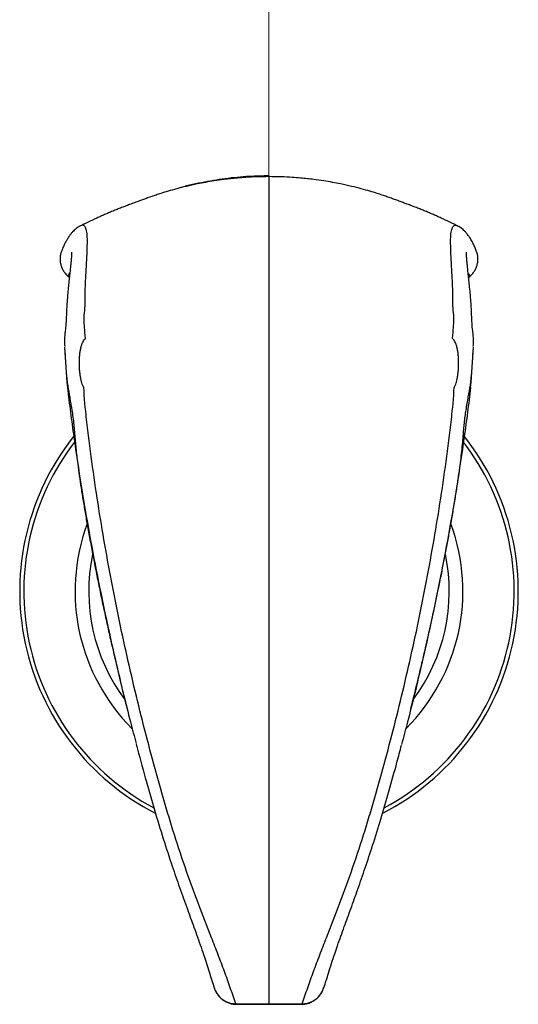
# Model space of a CAD drawing. Header units: millimetres. Extents: x 29 to 179, y 10 to 203.
# Tile 1 of 5: x 51 to 87, y 10 to 81. Entities that reach past the tile are written whole.
import ezdxf

# ---------------------------------------------------------------- set-up
doc = ezdxf.new("R2010")
doc.units = ezdxf.units.MM
doc.linetypes.add('CENTERX2', pattern=[20.32, 12.7, -2.54, 2.54, -2.54])
doc.layers.add('FORMAT', color=7, linetype='Continuous')

msp = doc.modelspace()

# ---------------------------------------------------------------- linework, layer by layer
at = {"color": 7, "linetype": 'Continuous', "lineweight": 25}
for p, q in [((54.8487, 62.7702), (54.9597, 62.6753)), ((54.8497, 62.7714), (54.8489, 62.7704)), ((83.7858, 62.6741), (83.8973, 62.7696)), ((83.8966, 62.7704), (83.8957, 62.7714)), ((54.6494, 57.1763), (54.6523, 57.1259)), ((84.0933, 57.1283), (84.0961, 57.1754)), ((73.2844, 11.2586), (73.3311, 11.3804)), ((66.9804, 10.184), (69.3727, 10.1768)), ((69.3727, 10.1771), (71.765, 10.1857))]:
    msp.add_line(p, q, dxfattribs=at)
at = {"color": 8, "linetype": 'Continuous', "lineweight": 25}
for p, q in [((54.8497, 62.7714), (54.9599, 62.6772)), ((83.7855, 62.6772), (83.8957, 62.7714)), ((66.9805, 10.2089), (66.9804, 10.1822)), ((69.3727, 10.2008), (69.3727, 10.1756)), ((71.7649, 10.2089), (71.7651, 10.1822))]:
    msp.add_line(p, q, dxfattribs=at)
at = {"color": 7, "linetype": 'Continuous', "lineweight": 25}
for centre, radius, start, end in [((211.4819, 66.793), 157.1304, 183.33847, 184.404919), ((-72.1096, 66.7487), 156.502, 355.593641, 356.663507), ((69.3727, 39.9998), 18, 141.241387, 242.865568), ((69.3727, 39.9998), 18, 297.130398, 38.75732)]:
    msp.add_arc(centre, radius, start, end, dxfattribs=at)
at = {"color": 8, "linetype": 'Continuous', "lineweight": 25}
for radius, start, end in [(17.7035, 142.242172, 241.954557), (17.7035, 298.033674, 37.764313), (14, 159.841978, 224.996981), (14, 315.003019, 20.158449), (13.0163, 168.234351, 216.746756), (13.0163, 323.253224, 11.756429)]:
    msp.add_arc((69.3727, 39.9998), radius, start, end, dxfattribs=at)
at = {"color": 7, "linetype": 'Continuous', "lineweight": 25}
for points, knots in [([(69.3727, 69.9467), (69.0702, 69.9433), (68.5144, 69.9372), (67.757, 69.8976), (67.1354, 69.8499), (66.6115, 69.798), (66.0473, 69.7314), (65.434, 69.6444), (64.7857, 69.5348), (64.1011, 69.4021), (63.3883, 69.2431), (62.6805, 69.0631), (62.0664, 68.8898), (61.5813, 68.7406), (61.2063, 68.617), (60.923, 68.5182), (60.6184, 68.4106), (60.3227, 68.304), (60.0128, 68.1908), (59.6887, 68.0706), (59.344, 67.9411), (59.006, 67.8123), (58.6687, 67.6819), (58.324, 67.5462), (58.0529, 67.4369), (57.8646, 67.3593), (57.6697, 67.2773), (57.4243, 67.1711), (57.1349, 67.0416), (56.8667, 66.9184), (56.6177, 66.8018), (56.4031, 66.6998), (56.2127, 66.6085), (56.0425, 66.5263), (55.8896, 66.4521), (55.8031, 66.4098), (55.7622, 66.3898)], [0, 0, 0, 0, 0.0437685, 0.0803932, 0.1099786, 0.1345713, 0.1579137, 0.1943707, 0.2280345, 0.2603597, 0.3083743, 0.356855, 0.4068901, 0.4594711, 0.5039607, 0.5492756, 0.5906199, 0.6277501, 0.660744, 0.6963317, 0.7259388, 0.7500938, 0.7697448, 0.7865861, 0.8031637, 0.8119242, 0.8201335, 0.8352779, 0.8501044, 0.8662388, 0.8849594, 0.9070932, 0.9276039, 0.9507805, 0.9767329, 1, 1, 1, 1]), ([(69.3727, 69.9996), (68.8939, 69.9912), (67.8381, 69.9728), (66.2104, 69.8155), (64.4927, 69.5211), (63.2962, 69.2602), (62.6827, 69.0626), (62.6299, 69.0455)], [0, 0, 0, 0, 0.2102515, 0.4636228, 0.716994, 0.9756361, 1, 1, 1, 1]), ([(69.3727, 69.9996), (69.3727, 69.9669), (69.3727, 66.0512), (69.3727, 58.2077), (69.3727, 57.7089), (69.3727, 56.6838), (69.3727, 55.5979), (69.3727, 54.9384), (69.3727, 37.2555), (69.3727, 22.3843), (69.3727, 10.2008)], [0.0019474, 0.0019474, 0.0019474, 0.0019474, 0.4647584, 0.4647584, 0.4726847, 0.47664785, 0.48061099, 0.48853729, 0.48853729, 0.99719857, 0.99719857, 0.99719857, 0.99719857]), ([(82.9832, 66.3898), (82.9424, 66.4098), (82.8559, 66.4521), (82.703, 66.5263), (82.5327, 66.6085), (82.3423, 66.6998), (82.1278, 66.8018), (81.8788, 66.9184), (81.6105, 67.0416), (81.3211, 67.1711), (81.0758, 67.2773), (80.8808, 67.3593), (80.6925, 67.4369), (80.4214, 67.5462), (80.0767, 67.6819), (79.7395, 67.8123), (79.4225, 67.9331), (79.1147, 68.0489), (78.8128, 68.1612), (78.5038, 68.2746), (78.1889, 68.3885), (77.8632, 68.504), (77.5611, 68.6096), (77.1754, 68.7371), (76.6789, 68.8898), (76.065, 69.0631), (75.3571, 69.2431), (74.6443, 69.4021), (73.9598, 69.5348), (73.3114, 69.6444), (72.6981, 69.7314), (72.1339, 69.798), (71.6101, 69.8499), (70.9885, 69.8976), (70.2311, 69.9372), (69.6753, 69.9433), (69.3727, 69.9467)], [0, 0, 0, 0, 0.02326702, 0.04921928, 0.07239578, 0.0929064, 0.11504018, 0.13376067, 0.14989499, 0.16472141, 0.17986576, 0.18807505, 0.19683551, 0.21341309, 0.23025427, 0.24990519, 0.27406017, 0.29908551, 0.32846327, 0.3624117, 0.40107722, 0.44456317, 0.49277204, 0.54053076, 0.59311148, 0.64314637, 0.69162691, 0.73964135, 0.77196641, 0.80563009, 0.8420869, 0.86542921, 0.89002181, 0.91960714, 0.95623169, 1, 1, 1, 1]), ([(55.7782, 66.3967), (55.7693, 66.3928), (55.6934, 66.3592), (55.5816, 66.2871), (55.4353, 66.1837), (55.3047, 66.0696), (55.1777, 65.941), (55.0503, 65.7904), (54.9125, 65.6014), (54.7828, 65.3939), (54.6496, 65.1537), (54.5229, 64.8843), (54.4319, 64.6705), (54.3871, 64.5277), (54.3779, 64.4982)], [0, 0, 0, 0, 0.0067654, 0.0574934, 0.110918, 0.1725158, 0.2450138, 0.3330105, 0.4440792, 0.5917716, 0.7152028, 0.8354028, 0.9660558, 1, 1, 1, 1]), ([(84.3685, 64.5003), (84.3662, 64.5077), (84.3334, 64.6156), (84.2515, 64.8155), (84.1453, 65.0537), (84.0356, 65.2631), (83.9555, 65.4032), (83.8507, 65.5729), (83.7329, 65.7419), (83.5948, 65.9114), (83.4605, 66.0512), (83.3224, 66.1743), (83.171, 66.2825), (83.0554, 66.3574), (82.9783, 66.3914), (82.9672, 66.3963)], [0, 0, 0, 0, 0.00846104, 0.12284986, 0.25891162, 0.33838548, 0.42581538, 0.51056481, 0.6409489, 0.73823021, 0.81804804, 0.88467152, 0.94163637, 0.9915738, 1, 1, 1, 1]), ([(54.3722, 64.5006), (54.3709, 64.4976), (54.3336, 64.4104), (54.3011, 64.227), (54.28, 63.9563), (54.3093, 63.6876), (54.3824, 63.4256), (54.498, 63.1825), (54.6522, 62.9577), (54.7833, 62.8341), (54.8497, 62.7714)], [0, 0, 0, 0, 0.0051706, 0.1495847, 0.2894899, 0.4334338, 0.5730127, 0.7166165, 0.8562825, 1, 1, 1, 1]), ([(55.1102, 64.5039), (55.1105, 64.501), (55.1111, 64.4947), (55.1134, 64.4412), (55.1131, 64.3507), (55.1084, 64.2153), (55.0969, 64.0387), (55.0778, 63.811), (55.0514, 63.5391), (55.0172, 63.2123), (54.9765, 62.8341), (54.9306, 62.4037), (54.8818, 61.9238), (54.8391, 61.4691), (54.8075, 61.1016), (54.7832, 60.7976), (54.7627, 60.4161), (54.7456, 59.9325), (54.7224, 59.4244), (54.6907, 59.0524), (54.6675, 58.8555), (54.658, 58.7812), (54.6487, 58.7139), (54.6266, 58.5232), (54.6101, 58.2595), (54.6083, 57.9436), (54.6166, 57.7639), (54.6201, 57.6876)], [0, 0, 0, 0, 0.0327546, 0.0710444, 0.1139319, 0.1613112, 0.2128736, 0.2634224, 0.3191648, 0.3776739, 0.4386444, 0.5017194, 0.5665797, 0.6329394, 0.6701177, 0.6998623, 0.7291487, 0.7877715, 0.8578845, 0.9000104, 0.9178666, 0.9228253, 0.9282734, 0.9337792, 0.957471, 0.9819356, 1, 1, 1, 1]), ([(84.1251, 57.6852), (84.1283, 57.7533), (84.1367, 57.9268), (84.1366, 58.2293), (84.1197, 58.5085), (84.1016, 58.6743), (84.0916, 58.7515), (84.0877, 58.7799), (84.0611, 58.9849), (84.0251, 59.373), (83.9991, 59.9462), (83.9817, 60.461), (83.957, 60.8698), (83.9377, 61.1007), (83.9121, 61.4048), (83.873, 61.8283), (83.8218, 62.3376), (83.7731, 62.7964), (83.7293, 63.2025), (83.6924, 63.555), (83.6656, 63.8337), (83.6475, 64.0542), (83.6367, 64.2229), (83.6322, 64.3572), (83.6322, 64.4481), (83.6346, 64.4978), (83.6349, 64.5005), (83.6351, 64.5016)], [0, 0, 0, 0, 0.0162029, 0.0412688, 0.0645432, 0.0707596, 0.0741721, 0.0775822, 0.0809458, 0.1438716, 0.2123811, 0.2736676, 0.3138805, 0.3330878, 0.3525661, 0.421113, 0.4888852, 0.5554156, 0.6204128, 0.6835449, 0.7444231, 0.7913974, 0.8390785, 0.8889287, 0.9329178, 0.972353, 1, 1, 1, 1]), ([(83.8957, 62.7714), (83.9604, 62.8322), (84.0916, 62.9556), (84.2448, 63.1781), (84.3622, 63.4232), (84.4351, 63.6826), (84.4654, 63.9536), (84.4451, 64.2219), (84.4121, 64.4082), (84.3746, 64.496), (84.3721, 64.5018)], [0, 0, 0, 0, 0.13954846, 0.28314782, 0.42260916, 0.56609502, 0.70588288, 0.84970797, 0.98993294, 1, 1, 1, 1]), ([(56.0069, 54.6972), (55.9803, 54.7446), (55.9545, 54.7984), (55.9061, 54.9162), (55.8834, 54.9801), (55.8412, 55.1178), (55.8216, 55.1921), (55.7864, 55.3474), (55.7707, 55.4285), (55.743, 55.5971), (55.7309, 55.6852), (55.7108, 55.8643), (55.7028, 55.9554), (55.6904, 56.1407), (55.686, 56.2354), (55.6811, 56.4232), (55.6806, 56.5168), (55.6841, 56.7032), (55.6879, 56.7964), (55.6994, 56.9805), (55.7069, 57.0699), (55.7262, 57.2435), (55.738, 57.3277), (55.7668, 57.4906), (55.7839, 57.5699), (55.8222, 57.7172), (55.8435, 57.7859), (55.8906, 57.9128), (55.9166, 57.9715), (55.9711, 58.074), (55.9996, 58.1183), (56.0587, 58.1929), (56.0893, 58.2234), (56.1203, 58.2465)], [0, 0, 0, 0, 0.0625, 0.0625, 0.125, 0.125, 0.1875, 0.1875, 0.25, 0.25, 0.3125, 0.3125, 0.375, 0.375, 0.4375, 0.4375, 0.5, 0.5, 0.5625, 0.5625, 0.625, 0.625, 0.6875, 0.6875, 0.75, 0.75, 0.8125, 0.8125, 0.875, 0.875, 0.9375, 0.9375, 1, 1, 1, 1]), ([(82.7386, 54.6972), (82.7386, 54.698), (82.7394, 54.6987), (82.7402, 54.7002), (82.7415, 54.7024), (82.7444, 54.7077), (82.7502, 54.7183), (82.7617, 54.74), (82.7714, 54.7595), (82.7905, 54.7996), (82.8031, 54.8279), (82.8394, 54.9162), (82.8621, 54.9801), (82.9042, 55.1178), (82.9238, 55.1921), (82.9591, 55.3474), (82.9748, 55.4285), (83.0025, 55.5971), (83.0146, 55.6852), (83.0346, 55.8643), (83.0427, 55.9554), (83.0551, 56.1407), (83.0595, 56.2354), (83.0644, 56.4232), (83.0649, 56.5168), (83.0614, 56.7032), (83.0575, 56.7964), (83.0461, 56.9805), (83.0385, 57.0699), (83.0193, 57.2435), (83.0075, 57.3277), (82.9786, 57.4906), (82.9616, 57.5699), (82.9233, 57.7172), (82.9019, 57.7859), (82.8549, 57.9128), (82.8289, 57.9715), (82.7744, 58.074), (82.7458, 58.1183), (82.6868, 58.1929), (82.6561, 58.2234), (82.6251, 58.2465)], [0, 0, 0, 0, 0.0009766, 0.0009766, 0.0019531, 0.0039062, 0.0078125, 0.015625, 0.03125, 0.03125, 0.0625, 0.0625, 0.125, 0.125, 0.1875, 0.1875, 0.25, 0.25, 0.3125, 0.3125, 0.375, 0.375, 0.4375, 0.4375, 0.5, 0.5, 0.5625, 0.5625, 0.625, 0.625, 0.6875, 0.6875, 0.75, 0.75, 0.8125, 0.8125, 0.875, 0.875, 0.9375, 0.9375, 1, 1, 1, 1]), ([(54.7337, 55.7821), (54.7411, 55.6958), (54.7622, 55.4488), (54.8102, 55.0173), (54.8647, 54.6839), (54.9219, 54.3746), (54.9914, 53.9888), (55.071, 53.5357), (55.1559, 52.9998), (55.2284, 52.4682), (55.2878, 51.9398), (55.3356, 51.4145), (55.3777, 50.8469), (55.4293, 50.3135), (55.4901, 49.7608), (55.572, 49.0975), (55.6782, 48.3219), (55.8111, 47.4331), (55.9592, 46.5058), (56.1216, 45.5409), (56.3029, 44.5089), (56.5032, 43.4125), (56.7192, 42.2745), (56.947, 41.1167), (57.1818, 39.9645), (57.4227, 38.82), (57.6694, 37.6832), (58.0021, 36.1942), (58.2925, 34.9459), (58.5341, 33.9368), (58.6319, 33.5316), (58.7273, 33.1396), (58.8198, 32.7632), (58.908, 32.4059), (58.9927, 32.0645), (59.0626, 31.7835), (59.1103, 31.5916), (59.1284, 31.519)], [0, 0, 0, 0, 0.0111186, 0.03180803, 0.05225251, 0.07201285, 0.09063406, 0.11990004, 0.14599885, 0.16906553, 0.18926867, 0.20682174, 0.22228051, 0.23874115, 0.25657431, 0.2757852, 0.30561633, 0.3382398, 0.37362317, 0.41172277, 0.45248567, 0.49953105, 0.54916637, 0.59898047, 0.64857272, 0.69796626, 0.74718376, 0.79624839, 0.89206176, 0.91083906, 0.9291919, 0.94560014, 0.95997259, 0.97390312, 0.98536328, 0.99446546, 1, 1, 1, 1]), ([(79.617, 31.519), (79.6351, 31.5916), (79.6829, 31.7835), (79.7534, 32.0671), (79.8394, 32.414), (79.9343, 32.7984), (80.0387, 33.2236), (80.1495, 33.6803), (80.2638, 34.1549), (80.3819, 34.6512), (80.4989, 35.1481), (80.8205, 36.5296), (81.1639, 38.069), (81.5225, 39.7681), (81.7196, 40.7276), (81.9124, 41.6929), (82.0994, 42.6573), (82.2781, 43.6078), (82.4576, 44.5937), (82.6336, 45.597), (82.8045, 46.6167), (82.9593, 47.5937), (83.0881, 48.4695), (83.1924, 49.2445), (83.2741, 49.9218), (83.3427, 50.564), (83.3924, 51.178), (83.4354, 51.7088), (83.4829, 52.1728), (83.5399, 52.6428), (83.6073, 53.115), (83.6841, 53.5907), (83.7576, 54.0089), (83.8247, 54.3812), (83.8828, 54.6935), (83.9382, 55.0416), (83.9877, 55.4848), (84.0073, 55.7348), (84.0141, 55.8217)], [0, 0, 0, 0, 0.0055249, 0.0146112, 0.0262948, 0.0405419, 0.0574449, 0.0770891, 0.0987167, 0.1204347, 0.1421706, 0.1639263, 0.301261, 0.3423779, 0.3836301, 0.4250309, 0.4665939, 0.507592, 0.5465607, 0.5896339, 0.6297126, 0.6667347, 0.7006501, 0.7250955, 0.7475921, 0.7681411, 0.7867854, 0.8014934, 0.8181917, 0.8370476, 0.8581952, 0.8817441, 0.9077846, 0.9267219, 0.9468382, 0.9676105, 0.9887396, 1, 1, 1, 1]), ([(54.8157, 54.7247), (54.8157, 54.7247), (54.8877, 54.1177), (55.0363, 52.9312), (55.3591, 50.5467), (55.8054, 47.5991), (56.4047, 44.1027), (57.0347, 40.8026), (57.6817, 37.6936), (58.4421, 34.3157), (59.1388, 31.4041), (59.6444, 29.5256), (59.7837, 29.008)], [0, 0, 0, 0, 0.0000002, 0.0664211, 0.1328453, 0.2657111, 0.3986323, 0.5315686, 0.6475959, 0.7636335, 0.9348633, 1, 1, 1, 1]), ([(66.9805, 10.2089), (66.9113, 10.3998), (66.8449, 10.5918), (66.7122, 10.9777), (66.6458, 11.1716), (66.4434, 11.7562), (66.3039, 12.1496), (66.0121, 12.9441), (65.8598, 13.3453), (65.545, 14.1555), (65.3834, 14.5645), (64.8959, 15.803), (64.5679, 16.6437), (63.9272, 18.3505), (63.6139, 19.2166), (63.0092, 20.9689), (62.7177, 21.8552), (62.2987, 23.1972), (62.162, 23.6466), (61.8947, 24.5494), (61.7635, 25.0028), (61.1126, 27.2806), (60.6156, 29.1354), (59.6731, 32.9005), (59.2278, 34.8108), (58.3949, 38.6792), (58.0074, 40.6376), (57.2985, 44.5939), (56.9769, 46.592), (56.5503, 49.6153), (56.4174, 50.6274), (56.2329, 52.1518), (56.1738, 52.6609), (56.1103, 53.2348), (56.1032, 53.2986), (56.0893, 53.4262), (56.082, 53.4901), (56.0626, 53.6814), (56.0542, 53.8083), (56.0303, 54.1893), (56.0183, 54.4433), (56.0069, 54.6972)], [0, 0, 0, 0, 0.015625, 0.015625, 0.03125, 0.03125, 0.0625, 0.0625, 0.09375, 0.09375, 0.125, 0.125, 0.1875, 0.1875, 0.25, 0.25, 0.3125, 0.3125, 0.34375, 0.34375, 0.375, 0.375, 0.5, 0.5, 0.625, 0.625, 0.75, 0.75, 0.875, 0.875, 0.9375, 0.9375, 0.96875, 0.96875, 0.9726562, 0.9726562, 0.9765625, 0.9765625, 0.984375, 0.984375, 1, 1, 1, 1]), ([(71.7649, 10.2089), (71.8342, 10.3998), (71.9006, 10.5918), (72.0332, 10.9777), (72.0996, 11.1716), (72.3021, 11.7562), (72.4416, 12.1496), (72.7333, 12.9441), (72.8857, 13.3453), (73.2005, 14.1555), (73.3621, 14.5645), (73.8495, 15.803), (74.1775, 16.6437), (74.8183, 18.3505), (75.1315, 19.2166), (75.7362, 20.9689), (76.0277, 21.8552), (76.4468, 23.1972), (76.5834, 23.6466), (76.8507, 24.5494), (76.982, 25.0028), (77.6329, 27.2806), (78.1299, 29.1354), (79.0723, 32.9005), (79.5177, 34.8108), (80.3505, 38.6792), (80.738, 40.6376), (81.447, 44.5939), (81.7686, 46.592), (82.1952, 49.6153), (82.3281, 50.6274), (82.5126, 52.1518), (82.5716, 52.6609), (82.6352, 53.2348), (82.6422, 53.2986), (82.6562, 53.4262), (82.6635, 53.4901), (82.6828, 53.6814), (82.6913, 53.8083), (82.7151, 54.1893), (82.7272, 54.4433), (82.7386, 54.6972)], [0, 0, 0, 0, 0.015625, 0.015625, 0.03125, 0.03125, 0.0625, 0.0625, 0.09375, 0.09375, 0.125, 0.125, 0.1875, 0.1875, 0.25, 0.25, 0.3125, 0.3125, 0.34375, 0.34375, 0.375, 0.375, 0.5, 0.5, 0.625, 0.625, 0.75, 0.75, 0.875, 0.875, 0.9375, 0.9375, 0.96875, 0.96875, 0.9726562, 0.9726562, 0.9765625, 0.9765625, 0.984375, 0.984375, 1, 1, 1, 1]), ([(83.9298, 54.7247), (83.9298, 54.7247), (83.8577, 54.1177), (83.7091, 52.9312), (83.3863, 50.5467), (82.9401, 47.5991), (82.3407, 44.1027), (81.7107, 40.8026), (81.0637, 37.6936), (80.3034, 34.3156), (79.5999, 31.3775), (79.0872, 29.4732), (78.9409, 28.9296)], [0, 0, 0, 0, 0.0000002, 0.0662042, 0.1324116, 0.2648436, 0.3973307, 0.529833, 0.6454815, 0.7611402, 0.9318109, 1, 1, 1, 1]), ([(59.7845, 28.9667), (59.816, 28.8443), (60.0536, 27.9228), (60.4897, 26.3404), (61.1086, 24.1797), (61.7274, 22.1512), (62.3331, 20.2856), (62.9209, 18.5858), (63.4494, 17.12), (63.8827, 15.932), (64.2153, 15.0133), (64.4722, 14.2966), (64.7637, 13.4196), (65.0667, 12.448), (65.3054, 11.7055), (65.4122, 11.3733)], [0, 0, 0, 0, 0.0191927, 0.1444452, 0.2523625, 0.3667644, 0.4756191, 0.5614484, 0.6523616, 0.7279666, 0.7714485, 0.8170199, 0.8614579, 0.938014, 1, 1, 1, 1]), ([(73.3339, 11.3737), (73.3345, 11.3754), (73.453, 11.7244), (73.7042, 12.5429), (74.0244, 13.5533), (74.3228, 14.4374), (74.5581, 15.0901), (74.8799, 15.9794), (75.2881, 17.0982), (75.7978, 18.512), (76.3307, 20.0457), (76.8853, 21.7367), (77.4554, 23.5743), (78.0401, 25.5747), (78.5367, 27.3536), (78.8313, 28.4781), (78.9388, 28.8884)], [0, 0, 0, 0, 0.0003197, 0.0650027, 0.1541902, 0.1910642, 0.2340255, 0.2750591, 0.3512475, 0.4323651, 0.5197504, 0.6104511, 0.7143026, 0.822217, 0.9351387, 1, 1, 1, 1]), ([(65.4147, 11.3876), (65.4235, 11.3556), (65.4564, 11.2362), (65.5537, 11.0426), (65.7036, 10.8153), (65.8891, 10.6151), (66.1009, 10.4481), (66.3349, 10.3176), (66.5829, 10.2303), (66.8008, 10.1854), (66.9336, 10.1871), (66.9804, 10.1877)], [0, 0, 0, 0, 0.0471882, 0.175613, 0.3051513, 0.4332439, 0.5612235, 0.6867672, 0.8117087, 0.9336176, 1, 1, 1, 1]), ([(71.7649, 10.2089), (71.8535, 10.213), (72.0306, 10.2211), (72.372, 10.3107), (72.77, 10.5236), (73.0818, 10.8599), (73.2555, 11.1588), (73.3061, 11.3134), (73.3267, 11.3763)], [0, 0, 0, 0, 0.1271472, 0.2543155, 0.5047508, 0.7656492, 0.904777, 1, 1, 1, 1]), ([(71.7651, 10.1863), (71.7878, 10.1853), (71.8932, 10.1802), (72.082, 10.2123), (72.3239, 10.2815), (72.554, 10.3927), (72.7668, 10.5384), (72.9582, 10.7173), (73.1191, 10.9269), (73.2182, 11.0844), (73.2521, 11.1742), (73.2545, 11.1806)], [0, 0, 0, 0, 0.0360091, 0.167216, 0.3004658, 0.4344944, 0.5703493, 0.7081867, 0.8477052, 0.9892484, 1, 1, 1, 1])]:
    msp.add_open_spline(points, degree=3, knots=knots, dxfattribs=at)
at = {"color": 8, "linetype": 'Continuous', "lineweight": 25}
for points, knots in [([(56.1203, 58.2465), (56.1203, 58.2465), (56.1156, 58.3068), (56.1093, 58.3881), (56.0831, 58.7226), (56.0497, 59.1137), (56.0109, 59.5892), (56.0241, 60.0588), (56.1251, 60.6343), (56.0929, 61.2703), (56.1161, 62.0779), (56.1586, 63.0007), (56.2243, 63.9687), (56.2508, 64.7862), (56.2659, 65.4562), (56.236, 65.8805), (56.1836, 66.1346), (56.1292, 66.2809), (56.0596, 66.3821), (55.9732, 66.434), (55.8803, 66.4419), (55.8095, 66.4086), (55.7793, 66.3944)], [0, 0, 0, 0, 0.00000015, 0.01112712, 0.01509543, 0.06254618, 0.08627074, 0.10999369, 0.15747377, 0.20494217, 0.25241519, 0.34728881, 0.442202, 0.53707353, 0.63198968, 0.72687537, 0.77435055, 0.82182564, 0.86940699, 0.91698819, 0.96461124, 1, 1, 1, 1]), ([(82.6251, 58.2465), (82.6251, 58.2465), (82.6298, 58.3068), (82.6362, 58.3881), (82.6624, 58.7226), (82.6958, 59.1137), (82.7346, 59.5892), (82.7213, 60.0588), (82.6204, 60.6343), (82.6526, 61.2703), (82.6293, 62.0779), (82.5868, 63.0007), (82.5211, 63.9687), (82.4946, 64.7862), (82.4795, 65.4562), (82.5095, 65.8805), (82.5619, 66.1346), (82.6163, 66.2809), (82.6859, 66.3821), (82.7722, 66.434), (82.8652, 66.4419), (82.936, 66.4086), (82.9663, 66.3944)], [0, 0, 0, 0, 0.0000002, 0.0111268, 0.0150949, 0.0625441, 0.0862679, 0.1099901, 0.1574686, 0.2049354, 0.2524069, 0.3472774, 0.4421875, 0.5370559, 0.6319689, 0.7268515, 0.7743251, 0.8217986, 0.8693784, 0.9169581, 0.9645795, 1, 1, 1, 1]), ([(54.8497, 62.7714), (54.8609, 62.7904), (54.9026, 62.8614), (54.9537, 62.9247), (54.9912, 62.9712)], [0, 0, 0, 0, 0.267078, 1, 1, 1, 1]), ([(83.8957, 62.7714), (83.8846, 62.7904), (83.8429, 62.8614), (83.7917, 62.9247), (83.7542, 62.9712)], [0, 0, 0, 0, 0.2670705, 1, 1, 1, 1]), ([(65.4188, 11.3757), (65.4388, 11.3143), (65.4892, 11.1597), (65.6629, 10.861), (65.9753, 10.5235), (66.3724, 10.3114), (66.7135, 10.221), (66.8907, 10.213), (66.9805, 10.2089)], [0, 0, 0, 0, 0.0930141, 0.2341327, 0.495101, 0.7456034, 0.8709897, 1, 1, 1, 1])]:
    msp.add_open_spline(points, degree=3, knots=knots, dxfattribs=at)
at = {"color": 7, "linetype": 'Continuous', "lineweight": 25}
for points in [[(66.9805, 10.2089), (67.7779, 10.2035), (68.5753, 10.2008), (69.3727, 10.2008)], [(69.3727, 10.2008), (70.1701, 10.2008), (70.9675, 10.2035), (71.7649, 10.2089)]]:
    msp.add_open_spline(points, degree=3, dxfattribs=at)
at = {"layer": 'FORMAT', "linetype": 'CENTERX2', "lineweight": 18, "ltscale": 2}
msp.add_line((69.3727, 124.7347), (69.3727, 69.3869), dxfattribs=at)

doc.saveas('drawing.dxf')
